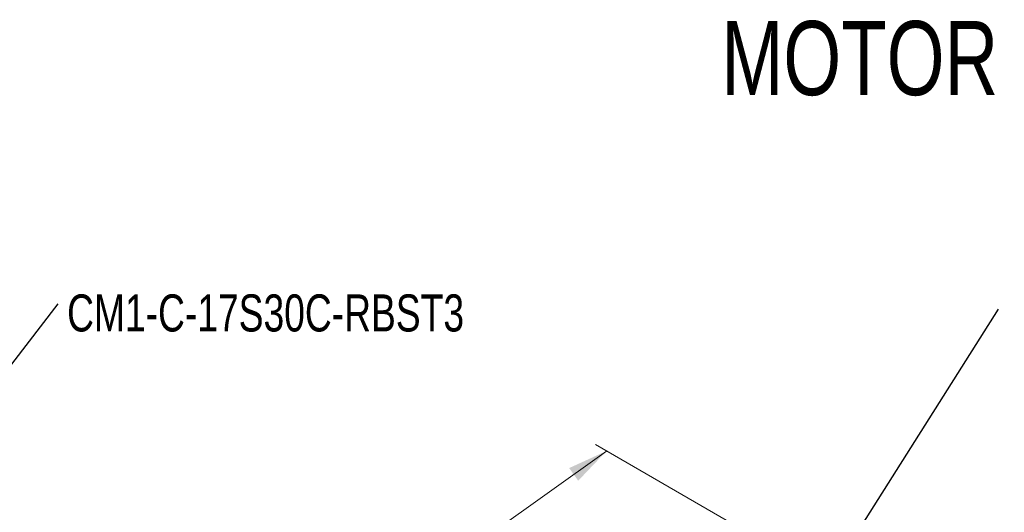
# Model space of a CAD drawing. Header units: millimetres. Extents: x 11 to 421, y 5 to 275.
# Tile 7 of 20: x 73 to 136, y 65 to 97. Entities that reach past the tile are written whole.
import ezdxf

# ---------------------------------------------------------------- set-up
doc = ezdxf.new("R2010")
doc.units = ezdxf.units.MM
doc.styles.add('SLDTEXTSTYLE0', font='TXT', dxfattribs={"width": 0.75})
doc.dimstyles.new('SLDDIMSTYLE4', dxfattribs={"dimtxt": 0.18, "dimasz": 3, "dimexe": 0, "dimexo": 0.0625, "dimgap": 0, "dimtad": 0, "dimtih": 1, "dimtoh": 1, "dimdec": 0, "dimrnd": 1e-09, "dimzin": 0, "dimdsep": 46, "dimtxsty": 'Standard', "dimsah": 1, "dimcen": 0.09, "dimadec": 0, "dimazin": 0, "dimtfac": 3, "dimtdec": 0, "dimtofl": 0, "dimtmove": 0, "dimatfit": 3, "dimfxl": 1, "dimfrac": 2, "dimtolj": 1, "dimtzin": 0, "dimarcsym": 0})
doc.dimstyles.new('SLDDIMSTYLE5', dxfattribs={"dimtxt": 2.38125, "dimasz": 3, "dimexe": 0, "dimexo": 0.0625, "dimgap": 0.595313, "dimtad": 0, "dimdec": 0, "dimlfac": 2, "dimrnd": 1e-09, "dimzin": 12, "dimdsep": 46, "dimtxsty": 'SLDTEXTSTYLE0', "dimsah": 1, "dimcen": 0.09, "dimadec": 0, "dimazin": 3, "dimtfac": 1, "dimtdec": 0, "dimtofl": 0, "dimtmove": 0, "dimatfit": 3, "dimfxl": 1, "dimfrac": 2, "dimtolj": 1, "dimtzin": 12, "dimarcsym": 0})

# ---------------------------------------------------------------- blocks, each defined once
blk = doc.blocks.new('SW_NOTE_0_14')
at = {"color": 0, "linetype": 'Continuous', "lineweight": 0, "insert": (0.57, 0.599), "char_height": 2.38125, "attachment_point": 1, "style": 'SLDTEXTSTYLE0'}
blk.add_mtext('CM1-C-17S30C-RBST3', dxfattribs=at)
blk = doc.blocks.new('_D_7')
at = {"color": 7, "linetype": 'Continuous', "lineweight": 0}
for p, q in [((110.418, 68.919), (100.541, 61.876)), ((118.105, 64.479), (109.711, 69.328)), ((98.253, 60.245), (98.843, 60.666)), ((98.843, 60.666), (101.039, 57.585)), ((101.039, 57.585), (100.45, 57.165)), ((90.375, 54.629), (89.786, 54.208)), ((89.786, 54.208), (91.982, 51.128)), ((74.708, 43.458), (88.088, 52.998)), ((91.982, 51.128), (92.572, 51.548)), ((83.004, 38.665), (74.001, 43.866))]:
    blk.add_line(p, q, dxfattribs=at)
at = {"color": 7, "linetype": 'Continuous', "lineweight": 18}
for points in [[(110.418, 68.919), (108.021, 67.824), (108.601, 67.01)], [(74.708, 43.458), (77.105, 44.553), (76.524, 45.367)]]:
    blk.add_solid(points, dxfattribs=at)
at = {"color": 7, "linetype": 'Continuous', "lineweight": 18, "char_height": 2.3813, "attachment_point": 1, "rotation": 35.48905, "style": 'SLDTEXTSTYLE0'}
for s, insert in [('102', (90.103, 58.797)), ('4.0038', (90.79, 54.047))]:
    blk.add_mtext(s, dxfattribs=dict(at, insert=insert))

msp = doc.modelspace()

# ---------------------------------------------------------------- block references
at = {"color": 7, "linetype": 'Continuous', "lineweight": 0}
msp.add_blockref('SW_NOTE_0_14', (75.223, 78.379), dxfattribs=at)

# ---------------------------------------------------------------- texts
at = {"color": 7, "linetype": 'Continuous', "lineweight": 0, "insert": (117.788, 96.54), "char_height": 4.7625, "attachment_point": 1, "style": 'SLDTEXTSTYLE0'}
msp.add_mtext('MOTOR LENGTH WITH INTERFACE', dxfattribs=at)

# ---------------------------------------------------------------- dimensions: what is measured, and where the dimension line sits
at = {"color": 7, "linetype": 'Continuous', "lineweight": 18}
dim = msp.add_linear_dim(base=(110.418, 68.919), p1=(83.711, 38.257), p2=(118.812, 64.07), angle=35.48905, dimstyle='SLDDIMSTYLE5', dxfattribs=at)
dim.commit()
dim.dimension.update_dxf_attribs({"geometry": '_D_7', "text_midpoint": (94.314, 57.437), "dimtype": 160})

# ---------------------------------------------------------------- leaders
at = {"color": 7, "linetype": 'Continuous', "lineweight": 0}
for points in [[(60.053, 58.643), (75.223, 78.379)], [(124.629, 60.71), (135.569, 78.032)]]:
    msp.add_leader(points, dimstyle='SLDDIMSTYLE4', dxfattribs=at)

doc.saveas('drawing.dxf')
